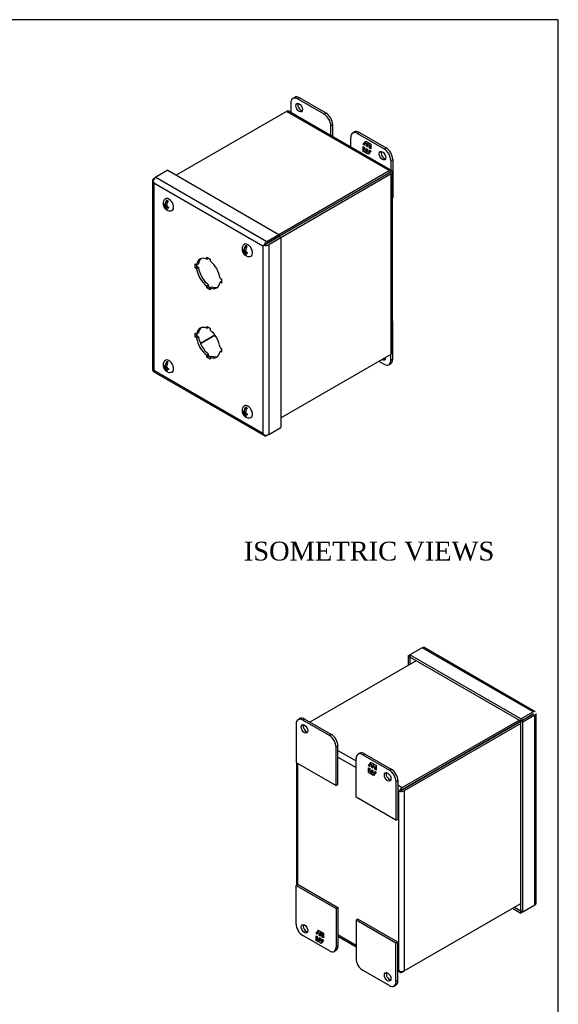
# Model space of a CAD drawing. Header units: inches. Extents: x 0.2 to 65.9, y -0.4 to 43.8.
# Tile 7 of 7: x 51.6 to 65.9, y 17.7 to 43.8. Entities that reach past the tile are written whole.
import ezdxf
from ezdxf.enums import TextEntityAlignment as Align

# ---------------------------------------------------------------- set-up
doc = ezdxf.new("R2010")
doc.units = ezdxf.units.IN
doc.header["$MEASUREMENT"] = 0
for name, color, linetype in [('COM50821', 7, 'Continuous'), ('COM56049-2', 7, 'Continuous'), ('COM70646-2', 7, 'Continuous'), ('Default', 7, 'Continuous'), ('GSK11184', 7, 'Continuous'), ('SCS190055', 7, 'Continuous')]:
    doc.layers.add(name, color=color, linetype=linetype)
doc.styles.add('SEACAD_Times_New_Roman', font='times.ttf')

# ---------------------------------------------------------------- blocks, each defined once
blk = doc.blocks.new('SE5')
at = {"layer": 'COM50821', "color": 7, "linetype": 'Continuous'}
for p, q in [((58.791, 41.633), (58.791, 41.377)), ((58.893, 41.777), (58.842, 41.747)), ((59.018, 41.764), (58.967, 41.735)), ((59.675, 41.327), (58.967, 41.735)), ((59.725, 41.356), (59.018, 41.764)), ((59.725, 41.356), (59.675, 41.327)), ((59.902, 41.05), (59.851, 41.02)), ((59.902, 40.735), (59.902, 41.05)), ((59.851, 40.765), (59.851, 41.02)), ((60.484, 40.858), (60.433, 40.829)), ((60.558, 40.816), (60.609, 40.846)), ((60.558, 40.816), (61.266, 40.408)), ((60.609, 40.846), (61.316, 40.437)), ((60.382, 40.458), (60.382, 40.714)), ((60.714, 40.527), (60.777, 40.617)), ((60.721, 40.531), (60.714, 40.527)), ((60.747, 40.508), (60.714, 40.527)), ((60.721, 40.531), (60.747, 40.569)), ((60.747, 40.516), (60.721, 40.531)), ((60.754, 40.575), (60.747, 40.571)), ((60.797, 40.542), (60.747, 40.571)), ((60.747, 40.571), (60.747, 40.508)), ((60.75, 40.572), (60.78, 40.615)), ((60.804, 40.546), (60.754, 40.575)), ((60.777, 40.617), (60.833, 40.584)), ((60.804, 40.546), (60.797, 40.542)), ((60.797, 40.479), (60.797, 40.542)), ((60.804, 40.483), (60.804, 40.546)), ((60.835, 40.528), (60.828, 40.524)), ((60.879, 40.495), (60.828, 40.524)), ((60.828, 40.524), (60.828, 40.461)), ((60.833, 40.584), (60.833, 40.538)), ((60.833, 40.538), (60.856, 40.571)), ((60.84, 40.542), (60.833, 40.538)), ((60.886, 40.499), (60.835, 40.528)), ((60.84, 40.542), (60.859, 40.569)), ((60.856, 40.571), (60.912, 40.539)), ((60.912, 40.539), (60.912, 40.413)), ((60.714, 40.343), (60.714, 40.469)), ((60.714, 40.469), (60.747, 40.45)), ((60.721, 40.347), (60.714, 40.343)), ((60.77, 40.311), (60.714, 40.343)), ((60.721, 40.347), (60.721, 40.465)), ((60.774, 40.317), (60.721, 40.347)), ((60.747, 40.45), (60.747, 40.387)), ((60.747, 40.387), (60.797, 40.358)), ((60.793, 40.344), (60.77, 40.311)), ((60.8, 40.348), (60.793, 40.344)), ((60.793, 40.298), (60.793, 40.344)), ((60.8, 40.302), (60.793, 40.298)), ((60.849, 40.265), (60.793, 40.298)), ((60.804, 40.483), (60.797, 40.479)), ((60.828, 40.461), (60.797, 40.479)), ((60.797, 40.358), (60.797, 40.421)), ((60.797, 40.421), (60.828, 40.403)), ((60.804, 40.362), (60.797, 40.358)), ((60.8, 40.302), (60.8, 40.348)), ((60.853, 40.271), (60.8, 40.302)), ((60.828, 40.469), (60.804, 40.483)), ((60.804, 40.362), (60.804, 40.417)), ((60.828, 40.403), (60.828, 40.34)), ((60.828, 40.34), (60.879, 40.311)), ((60.912, 40.355), (60.849, 40.265)), ((60.886, 40.499), (60.879, 40.495)), ((60.879, 40.432), (60.879, 40.495)), ((60.886, 40.436), (60.879, 40.432)), ((60.912, 40.413), (60.879, 40.432)), ((60.879, 40.311), (60.879, 40.374)), ((60.879, 40.374), (60.912, 40.355)), ((60.883, 40.313), (60.879, 40.311)), ((60.886, 40.436), (60.886, 40.499)), ((60.912, 40.421), (60.886, 40.436)), ((60.886, 40.317), (60.886, 40.37)), ((61.266, 40.408), (61.316, 40.437)), ((61.442, 40.102), (61.493, 40.131)), ((61.442, 40.102), (61.442, 39.846)), ((61.493, 40.131), (61.493, 39.111)), ((61.486, 39.106), (61.493, 39.111)), ((61.493, 35.845), (61.486, 35.849)), ((61.493, 35.845), (61.486, 35.84)), ((61.493, 34.824), (61.493, 35.845)), ((61.126, 34.773), (61.266, 34.692)), ((61.442, 34.795), (61.442, 34.955)), ((61.493, 34.824), (61.442, 34.795)), ((61.391, 34.68), (61.441, 34.709))]:
    blk.add_line(p, q, dxfattribs=at)
for centre, major_axis, start_param, end_param in [((58.967, 41.531), (0.125, -0.217), 2.356194, 3.926991), ((59.018, 41.56), (0.125, -0.217), 2.356194, 3.141593), ((59.063, 41.535), (0.062, -0.108), 3.561081, 5.863697), ((59.675, 41.122), (0.125, -0.217), 0.785398, 2.356194), ((59.725, 41.152), (0.125, -0.217), 0.785398, 2.356194), ((60.558, 40.612), (0.125, -0.217), 2.356194, 3.926991), ((60.609, 40.641), (0.125, -0.217), 2.356194, 3.141593), ((61.272, 40.259), (0.062, -0.108), 3.561081, 5.863697), ((61.266, 40.204), (-0.125, 0.217), 3.926991, 5.497787), ((61.316, 40.233), (-0.125, 0.217), 3.926991, 5.497787), ((61.221, 34.922), (-0.062, 0.108), 2.281988, 4.001198), ((61.272, 34.952), (0.063, -0.108), 5.42358, 5.863697), ((61.266, 34.897), (-0.125, 0.217), 2.356194, 3.926991), ((61.316, 34.926), (-0.125, 0.217), 3.141593, 3.926991)]:
    blk.add_ellipse(centre, major_axis=major_axis, ratio=0.57735, start_param=start_param, end_param=end_param, dxfattribs=at)
for centre in [(59.012, 41.505), (61.221, 40.229)]:
    blk.add_ellipse(centre, major_axis=(-0.062, 0.108), ratio=0.57735, dxfattribs=at)
at = {"layer": 'COM56049-2', "color": 7, "linetype": 'Continuous'}
for p, q in [((58.677, 41.406), (55.746, 39.714)), ((61.403, 39.832), (58.677, 41.406)), ((61.457, 39.837), (58.731, 41.411)), ((61.403, 39.773), (58.288, 37.974)), ((58.288, 37.974), (61.403, 39.773)), ((58.472, 38.139), (61.403, 39.832)), ((61.454, 39.744), (58.523, 38.051)), ((61.475, 39.815), (61.403, 39.773)), ((61.475, 39.815), (61.403, 39.773)), ((61.403, 39.773), (61.454, 39.803)), ((61.403, 39.773), (61.403, 39.773)), ((61.403, 39.773), (61.403, 39.773)), ((61.454, 34.962), (61.454, 39.744)), ((61.486, 35.007), (61.486, 39.788)), ((58.677, 38.199), (58.677, 38.199)), ((58.728, 38.228), (58.728, 38.228)), ((56.774, 35.467), (56.39, 35.246)), ((56.39, 35.246), (56.774, 35.467)), ((58.523, 33.27), (61.454, 34.962))]:
    blk.add_line(p, q, dxfattribs=at)
for centre, major_axis, ratio, start_param, end_param in [((58.677, 41.318), (-0.054, -0.0935), 0.57735, 3.141593, 3.926991), ((61.403, 39.744), (-0.054, -0.0935), 0.57735, 2.696031, 3.926991), ((61.378, 39.758), (-0.036, -0.0207), 0.001341, 2.355422, 3.926219), ((61.378, 39.758), (-0.0359, -0.0208), 0.001341, 2.356967, 3.927763), ((61.378, 39.788), (-0.108, 0), 0.57735, 2.356194, 3.587154), ((61.378, 39.758), (0.108, 0.062), 0.001341, 0.444789, 0.784626), ((61.378, 39.758), (0.108, 0.062), 0.001341, -0.784626, -0.444789), ((61.378, 35.007), (-0.108, 0), 0.57735, 2.356194, 3.141593)]:
    blk.add_ellipse(centre, major_axis=major_axis, ratio=ratio, start_param=start_param, end_param=end_param, dxfattribs=at)
at = {"layer": 'COM70646-2', "color": 7, "linetype": 'Continuous'}
for p, q in [((55.526, 39.841), (55.204, 39.655)), ((55.526, 39.841), (58.472, 38.14)), ((55.121, 39.581), (55.121, 34.547)), ((55.132, 39.555), (55.132, 39.555)), ((55.153, 39.626), (55.204, 39.655)), ((55.153, 39.509), (58.049, 37.836)), ((55.153, 39.509), (55.153, 34.531)), ((55.204, 39.655), (58.15, 37.954)), ((58.15, 37.954), (58.472, 38.14)), ((58.15, 37.896), (58.472, 38.081)), ((58.472, 38.08), (58.151, 37.895)), ((58.523, 38.051), (58.202, 37.865)), ((58.472, 38.14), (58.472, 38.081)), ((58.523, 38.051), (58.472, 38.08)), ((58.523, 38.051), (58.523, 33.016)), ((58.1, 37.866), (58.049, 37.836)), ((58.049, 37.836), (58.049, 32.859)), ((58.078, 37.854), (58.15, 37.896)), ((58.079, 37.853), (58.151, 37.895)), ((58.202, 37.865), (58.202, 32.83)), ((56.557, 37.536), (56.645, 37.485)), ((56.557, 37.486), (56.557, 37.536)), ((56.557, 37.486), (56.6, 37.511)), ((56.645, 37.485), (56.645, 37.435)), ((56.247, 37.358), (56.291, 37.332)), ((56.247, 37.255), (56.247, 37.358)), ((56.247, 37.255), (56.298, 37.285)), ((56.291, 37.23), (56.247, 37.255)), ((56.291, 37.332), (56.342, 37.362)), ((56.291, 37.23), (56.342, 37.26)), ((56.298, 37.285), (56.298, 37.337)), ((56.342, 37.26), (56.298, 37.285)), ((56.911, 36.974), (56.954, 36.949)), ((56.911, 36.872), (56.954, 36.897)), ((56.954, 36.847), (56.911, 36.872)), ((56.954, 36.949), (56.954, 36.847)), ((56.557, 36.77), (56.607, 36.799)), ((56.557, 36.72), (56.557, 36.77)), ((56.557, 36.72), (56.607, 36.749)), ((56.645, 36.669), (56.557, 36.72)), ((56.607, 36.749), (56.607, 36.799)), ((56.652, 36.723), (56.607, 36.749)), ((56.645, 36.719), (56.696, 36.748)), ((56.645, 36.719), (56.645, 36.669)), ((56.557, 35.699), (56.645, 35.648)), ((56.557, 35.649), (56.557, 35.699)), ((56.557, 35.649), (56.6, 35.674)), ((56.645, 35.648), (56.645, 35.598)), ((56.247, 35.52), (56.291, 35.495)), ((56.247, 35.418), (56.247, 35.52)), ((56.247, 35.418), (56.298, 35.448)), ((56.291, 35.393), (56.247, 35.418)), ((56.291, 35.495), (56.342, 35.525)), ((56.291, 35.393), (56.342, 35.423)), ((56.298, 35.448), (56.298, 35.5)), ((56.342, 35.423), (56.298, 35.448)), ((56.911, 35.137), (56.954, 35.112)), ((56.911, 35.035), (56.954, 35.06)), ((56.954, 35.01), (56.911, 35.035)), ((56.954, 35.112), (56.954, 35.01)), ((56.557, 34.933), (56.607, 34.962)), ((56.557, 34.883), (56.557, 34.933)), ((56.557, 34.883), (56.607, 34.912)), ((56.645, 34.831), (56.557, 34.883)), ((56.607, 34.912), (56.607, 34.962)), ((56.652, 34.886), (56.607, 34.912)), ((56.645, 34.882), (56.696, 34.911)), ((56.645, 34.882), (56.645, 34.831)), ((58.049, 32.859), (55.153, 34.531)), ((55.15, 34.496), (58.096, 32.795)), ((58.202, 32.83), (58.523, 33.016)), ((58.078, 32.818), (58.079, 32.818)), ((58.202, 32.83), (58.15, 32.801))]:
    blk.add_line(p, q, dxfattribs=at)
for centre, major_axis, ratio, start_param, end_param in [((55.229, 39.581), (0.108, 0), 0.57735, 2.356194, 3.587154), ((55.204, 39.567), (0.054, 0.0935), 0.57735, 0.785398, 2.016358), ((55.229, 39.553), (-0.077, 0.13), 0.583698, 1.225308, 1.565144), ((55.229, 39.553), (-0.074, 0.132), 0.583698, 1.236611, 1.576448), ((58.15, 37.866), (0.054, 0.0935), 0.57735, 0.785398, 2.016358), ((58.125, 37.88), (-0.107, -0.063), 0.009574, -1.119828, -0.779991), ((58.125, 37.88), (-0.108, -0.061), 0.009574, 0.779991, 1.119828), ((58.125, 37.909), (0.108, 0), 0.57735, 4.266828, 5.497787), ((58.125, 37.88), (0.0356, 0.021), 0.009574, 0.790806, 2.361602), ((58.125, 37.88), (0.036, 0.0203), 0.009574, 3.921583, 5.49238), ((56.601, 37.102), (0.222, -0.384), 0.57735, 2.49775, 3.785435), ((56.652, 37.132), (0.222, -0.384), 0.57735, 3.256772, 3.785435), ((56.601, 37.102), (-0.222, 0.384), 0.57735, 4.068547, 5.356231), ((56.601, 37.102), (0.222, -0.384), 0.57735, 4.068547, 5.356231), ((56.652, 37.132), (0.222, -0.384), 0.57735, 4.068547, 5.356231), ((56.601, 37.102), (-0.222, 0.384), 0.57735, 2.49775, 3.785435), ((56.652, 37.132), (-0.222, 0.384), 0.57735, 2.49775, 3.026413), ((56.601, 35.265), (0.222, -0.384), 0.57735, 2.49775, 3.785435), ((56.652, 35.295), (0.222, -0.384), 0.57735, 3.256772, 3.785435), ((56.601, 35.265), (-0.222, 0.384), 0.57735, 4.068547, 5.356231), ((56.601, 35.265), (0.222, -0.384), 0.57735, 4.068547, 5.356231), ((56.652, 35.295), (0.222, -0.384), 0.57735, 4.068547, 5.356231), ((56.601, 35.265), (-0.222, 0.384), 0.57735, 2.49775, 3.785435), ((56.652, 35.295), (-0.222, 0.384), 0.57735, 2.49775, 3.026413), ((55.229, 34.547), (0.108, 0), 0.57735, 3.141593, 3.587154), ((55.229, 34.575), (-0.108, -0.061), 0.009574, 0.440154, 0.779991), ((55.229, 34.575), (-0.107, -0.063), 0.009574, -0.779991, -0.440154), ((55.204, 34.59), (0.054, 0.0935), 0.57735, 2.696031, 3.141593), ((58.125, 32.903), (0.074, -0.132), 0.583698, 4.718041, 5.057878), ((58.125, 32.903), (0.077, -0.13), 0.583698, 4.706737, 5.046574), ((58.15, 32.889), (0.054, 0.0935), 0.57735, 2.696031, 3.926991), ((58.125, 32.874), (0.108, 0), 0.57735, 4.266828, 5.497787)]:
    blk.add_ellipse(centre, major_axis=major_axis, ratio=ratio, start_param=start_param, end_param=end_param, dxfattribs=at)
at = {"layer": 'SCS190055', "color": 7, "linetype": 'Continuous'}
for p, q in [((55.456, 38.945), (55.456, 38.91)), ((55.499, 39.052), (55.499, 38.947)), ((55.435, 38.923), (55.417, 38.912)), ((55.456, 38.91), (55.432, 38.924)), ((55.432, 38.9), (55.456, 38.886)), ((55.456, 38.91), (55.499, 38.935)), ((55.495, 38.908), (55.456, 38.886)), ((55.456, 38.886), (55.456, 38.851)), ((55.478, 38.923), (55.495, 38.912)), ((55.495, 38.888), (55.495, 38.922)), ((55.52, 38.874), (55.495, 38.888)), ((55.495, 38.863), (55.516, 38.876)), ((55.495, 38.829), (55.495, 38.863)), ((55.495, 38.863), (55.52, 38.849)), ((55.499, 38.886), (55.499, 38.865)), ((55.499, 38.81), (55.499, 38.793)), ((57.53, 37.713), (57.512, 37.703)), ((57.551, 37.701), (57.526, 37.715)), ((57.526, 37.691), (57.551, 37.677)), ((57.551, 37.736), (57.551, 37.701)), ((57.551, 37.701), (57.593, 37.726)), ((57.59, 37.699), (57.551, 37.677)), ((57.551, 37.677), (57.551, 37.642)), ((57.572, 37.713), (57.59, 37.703)), ((57.59, 37.679), (57.59, 37.713)), ((57.614, 37.665), (57.59, 37.679)), ((57.59, 37.654), (57.611, 37.666)), ((57.59, 37.619), (57.59, 37.654)), ((57.59, 37.654), (57.614, 37.64)), ((57.593, 37.843), (57.593, 37.738)), ((57.593, 37.677), (57.593, 37.656)), ((57.593, 37.601), (57.593, 37.583)), ((55.499, 34.766), (55.499, 34.661)), ((55.435, 34.636), (55.417, 34.626)), ((55.456, 34.624), (55.432, 34.638)), ((55.432, 34.613), (55.456, 34.599)), ((55.456, 34.658), (55.456, 34.624)), ((55.456, 34.624), (55.499, 34.648)), ((55.495, 34.622), (55.456, 34.599)), ((55.456, 34.599), (55.456, 34.565)), ((55.478, 34.636), (55.495, 34.626)), ((55.495, 34.601), (55.495, 34.636)), ((55.52, 34.587), (55.495, 34.601)), ((55.495, 34.577), (55.516, 34.589)), ((55.495, 34.542), (55.495, 34.577)), ((55.495, 34.577), (55.52, 34.563)), ((55.499, 34.599), (55.499, 34.579)), ((55.499, 34.523), (55.499, 34.506)), ((57.593, 33.557), (57.593, 33.452)), ((57.53, 33.427), (57.512, 33.416)), ((57.551, 33.414), (57.526, 33.428)), ((57.526, 33.404), (57.551, 33.39)), ((57.551, 33.449), (57.551, 33.414)), ((57.551, 33.414), (57.593, 33.439)), ((57.59, 33.412), (57.551, 33.39)), ((57.551, 33.39), (57.551, 33.355)), ((57.572, 33.427), (57.59, 33.416)), ((57.59, 33.392), (57.59, 33.427)), ((57.614, 33.378), (57.59, 33.392)), ((57.59, 33.368), (57.611, 33.38)), ((57.59, 33.333), (57.59, 33.368)), ((57.59, 33.368), (57.614, 33.353)), ((57.593, 33.39), (57.593, 33.37)), ((57.593, 33.314), (57.593, 33.297))]:
    blk.add_line(p, q, dxfattribs=at)
for centre, radius, start, end in [((55.654, 38.929), 0.199, 141.5637, 175.3231), ((55.694, 38.906), 0.2, 141.6631, 175.2237), ((55.713, 38.924), 0.296, 177.6299, 182.3701), ((55.482, 39.001), 0.0916, 224.5051, 236.6234), ((55.482, 38.976), 0.0916, 224.5041, 236.6243), ((55.587, 39.011), 0.153, 243.6367, 252.2388), ((55.587, 38.986), 0.153, 243.6363, 252.2392), ((55.581, 38.91), 0.147, 249.2196, 291.8219), ((55.837, 38.853), 0.296, 177.6301, 182.3699), ((57.807, 37.715), 0.296, 177.6299, 182.3701), ((57.577, 37.792), 0.0916, 224.5051, 236.6234), ((57.577, 37.767), 0.0916, 224.5041, 236.6243), ((57.749, 37.72), 0.199, 141.5637, 175.3231), ((57.789, 37.697), 0.2, 141.6631, 175.2237), ((57.682, 37.802), 0.153, 243.6367, 252.2388), ((57.682, 37.777), 0.153, 243.6363, 252.2392), ((57.931, 37.644), 0.296, 177.6301, 182.3699), ((57.675, 37.701), 0.147, 249.2196, 291.8219), ((55.654, 34.642), 0.199, 141.5637, 175.3231), ((55.713, 34.638), 0.296, 177.6299, 182.3701), ((55.482, 34.714), 0.0916, 224.5051, 236.6234), ((55.482, 34.69), 0.0916, 224.5041, 236.6243), ((55.694, 34.619), 0.2, 141.6631, 175.2237), ((55.587, 34.724), 0.153, 243.6367, 252.2388), ((55.587, 34.7), 0.153, 243.6363, 252.2392), ((55.837, 34.566), 0.296, 177.6301, 182.3699), ((55.581, 34.623), 0.147, 249.2196, 291.8219), ((57.749, 33.433), 0.199, 141.5637, 175.3231), ((57.789, 33.41), 0.2, 141.6631, 175.2237), ((57.807, 33.429), 0.296, 177.6299, 182.3701), ((57.577, 33.505), 0.0916, 224.5051, 236.6234), ((57.577, 33.48), 0.0916, 224.5041, 236.6243), ((57.682, 33.515), 0.153, 243.6367, 252.2388), ((57.682, 33.491), 0.153, 243.6363, 252.2392), ((57.675, 33.414), 0.147, 249.2196, 291.8219), ((57.931, 33.357), 0.296, 177.6301, 182.3699)]:
    blk.add_arc(centre, radius, start, end, dxfattribs=at)
for centre, major_axis, start_param, end_param in [((55.476, 38.887), (0.0318, -0.0552), 2.802622, 3.68926), ((55.554, 38.932), (-0.089, 0.155), 0, 0.085246), ((55.554, 38.932), (-0.089, 0.155), 3.059474, 6.283185), ((55.518, 38.911), (-0.081, 0.14), 5.326508, 5.669067), ((55.476, 38.887), (-0.0318, 0.0552), 1.023129, 1.909767), ((55.476, 38.887), (0.0318, -0.0552), 1.023129, 1.909767), ((55.476, 38.887), (-0.0318, 0.0552), 2.802622, 3.68926), ((55.518, 38.911), (0.081, -0.14), -0.956678, -0.847117), ((57.57, 37.678), (0.0318, -0.0552), 2.802622, 3.68926), ((57.57, 37.678), (-0.0318, 0.0552), 1.023129, 1.909767), ((57.648, 37.722), (-0.089, 0.155), 0, 0.085246), ((57.648, 37.722), (-0.089, 0.155), 3.059474, 6.283185), ((57.57, 37.678), (0.0318, -0.0552), 1.023129, 1.909767), ((57.57, 37.678), (-0.0318, 0.0552), 2.802622, 3.68926), ((57.613, 37.702), (-0.081, 0.14), 5.326508, 5.669067), ((57.613, 37.702), (0.081, -0.14), -0.956678, -0.847117), ((55.554, 34.645), (-0.089, 0.155), 0, 0.085246), ((55.554, 34.645), (-0.089, 0.155), 3.059474, 6.283185), ((55.518, 34.625), (-0.081, 0.14), 5.326508, 5.669067), ((55.476, 34.6), (0.0318, -0.0552), 2.802622, 3.68926), ((55.476, 34.6), (-0.0318, 0.0552), 1.023129, 1.909767), ((55.476, 34.6), (0.0318, -0.0552), 1.023129, 1.909767), ((55.476, 34.6), (-0.0318, 0.0552), 2.802622, 3.68926), ((55.518, 34.625), (0.081, -0.14), -0.956678, -0.847117), ((57.648, 33.436), (-0.089, 0.155), 0, 0.085246), ((57.648, 33.436), (-0.089, 0.155), 3.059474, 6.283185), ((57.613, 33.415), (-0.081, 0.14), 5.326508, 5.669067), ((57.57, 33.391), (0.0318, -0.0552), 2.802622, 3.68926), ((57.57, 33.391), (-0.0318, 0.0552), 1.023129, 1.909767), ((57.57, 33.391), (0.0318, -0.0552), 1.023129, 1.909767), ((57.57, 33.391), (-0.0318, 0.0552), 2.802622, 3.68926), ((57.613, 33.415), (0.081, -0.14), -0.956678, -0.847117)]:
    blk.add_ellipse(centre, major_axis=major_axis, ratio=0.57735, start_param=start_param, end_param=end_param, dxfattribs=at)
for points, knots in [([(55.457, 39.081), (55.455, 39.079), (55.446, 39.073), (55.432, 39.057), (55.417, 39.034), (55.407, 39.01), (55.401, 38.983), (55.4, 38.956), (55.403, 38.928), (55.41, 38.899), (55.422, 38.869), (55.439, 38.842), (55.458, 38.818), (55.471, 38.808), (55.477, 38.803)], [0, 0, 0, 0, 0.023216, 0.110157, 0.194654, 0.278036, 0.361754, 0.447454, 0.536786, 0.630704, 0.728654, 0.829404, 0.933947, 1, 1, 1, 1]), ([(55.456, 38.851), (55.457, 38.843), (55.458, 38.836), (55.462, 38.822), (55.465, 38.816), (55.471, 38.808), (55.473, 38.806), (55.477, 38.802), (55.479, 38.8), (55.487, 38.796), (55.493, 38.794), (55.499, 38.793)], [0, 0, 0, 0, 0.25, 0.25, 0.5, 0.5, 0.625, 0.625, 0.75, 0.75, 1, 1, 1, 1]), ([(55.528, 38.773), (55.526, 38.773), (55.523, 38.775), (55.516, 38.779), (55.511, 38.783), (55.504, 38.793), (55.501, 38.799), (55.497, 38.813), (55.496, 38.821), (55.495, 38.829)], [0.1337514, 0.1337514, 0.1337514, 0.1337514, 0.25, 0.25, 0.5, 0.5, 0.75, 0.75, 1, 1, 1, 1]), ([(57.552, 37.872), (57.549, 37.87), (57.54, 37.864), (57.526, 37.848), (57.512, 37.825), (57.502, 37.8), (57.496, 37.774), (57.494, 37.747), (57.497, 37.718), (57.504, 37.689), (57.517, 37.66), (57.534, 37.632), (57.552, 37.609), (57.565, 37.598), (57.571, 37.593)], [0, 0, 0, 0, 0.023216, 0.110157, 0.194654, 0.278036, 0.361754, 0.447454, 0.536786, 0.630704, 0.728654, 0.829404, 0.933947, 1, 1, 1, 1]), ([(57.551, 37.642), (57.551, 37.634), (57.552, 37.626), (57.557, 37.613), (57.559, 37.607), (57.565, 37.599), (57.567, 37.597), (57.571, 37.593), (57.574, 37.591), (57.581, 37.586), (57.587, 37.584), (57.593, 37.583)], [0, 0, 0, 0, 0.25, 0.25, 0.5, 0.5, 0.625, 0.625, 0.75, 0.75, 1, 1, 1, 1]), ([(57.623, 37.563), (57.62, 37.564), (57.618, 37.565), (57.61, 37.57), (57.606, 37.574), (57.598, 37.584), (57.596, 37.59), (57.591, 37.604), (57.59, 37.611), (57.59, 37.619)], [0.1337514, 0.1337514, 0.1337514, 0.1337514, 0.25, 0.25, 0.5, 0.5, 0.75, 0.75, 1, 1, 1, 1]), ([(55.457, 34.794), (55.455, 34.793), (55.446, 34.786), (55.432, 34.77), (55.417, 34.748), (55.407, 34.723), (55.401, 34.697), (55.4, 34.67), (55.403, 34.641), (55.41, 34.612), (55.422, 34.583), (55.439, 34.555), (55.458, 34.532), (55.471, 34.521), (55.477, 34.516)], [0, 0, 0, 0, 0.023216, 0.110157, 0.194654, 0.278036, 0.361754, 0.447454, 0.536786, 0.630704, 0.728654, 0.829404, 0.933947, 1, 1, 1, 1]), ([(55.456, 34.565), (55.457, 34.557), (55.458, 34.549), (55.462, 34.535), (55.465, 34.529), (55.471, 34.522), (55.473, 34.519), (55.477, 34.515), (55.479, 34.513), (55.487, 34.509), (55.493, 34.507), (55.499, 34.506)], [0, 0, 0, 0, 0.25, 0.25, 0.5, 0.5, 0.625, 0.625, 0.75, 0.75, 1, 1, 1, 1]), ([(55.528, 34.486), (55.526, 34.487), (55.523, 34.488), (55.516, 34.493), (55.511, 34.497), (55.504, 34.507), (55.501, 34.513), (55.497, 34.527), (55.496, 34.534), (55.495, 34.542)], [0.1337514, 0.1337514, 0.1337514, 0.1337514, 0.25, 0.25, 0.5, 0.5, 0.75, 0.75, 1, 1, 1, 1]), ([(57.552, 33.585), (57.549, 33.583), (57.54, 33.577), (57.526, 33.561), (57.512, 33.538), (57.502, 33.514), (57.496, 33.488), (57.494, 33.46), (57.497, 33.432), (57.504, 33.403), (57.517, 33.374), (57.534, 33.346), (57.552, 33.322), (57.565, 33.312), (57.571, 33.307)], [0, 0, 0, 0, 0.023216, 0.110157, 0.194654, 0.278036, 0.361754, 0.447454, 0.536786, 0.630704, 0.728654, 0.829404, 0.933947, 1, 1, 1, 1]), ([(57.551, 33.355), (57.551, 33.347), (57.552, 33.34), (57.557, 33.326), (57.559, 33.32), (57.565, 33.312), (57.567, 33.31), (57.571, 33.306), (57.574, 33.304), (57.581, 33.3), (57.587, 33.298), (57.593, 33.297)], [0, 0, 0, 0, 0.25, 0.25, 0.5, 0.5, 0.625, 0.625, 0.75, 0.75, 1, 1, 1, 1]), ([(57.623, 33.277), (57.62, 33.278), (57.618, 33.279), (57.61, 33.283), (57.606, 33.287), (57.598, 33.298), (57.596, 33.304), (57.591, 33.317), (57.59, 33.325), (57.59, 33.333)], [0.1337514, 0.1337514, 0.1337514, 0.1337514, 0.25, 0.25, 0.5, 0.5, 0.75, 0.75, 1, 1, 1, 1])]:
    blk.add_open_spline(points, degree=3, knots=knots, dxfattribs=at)
blk = doc.blocks.new('SE6')
at = {"layer": 'COM50821', "color": 7, "linetype": 'Continuous'}
for p, q in [((58.93, 25.142), (58.93, 24.121)), ((59.032, 25.286), (58.981, 25.257)), ((59.157, 25.274), (59.106, 25.244)), ((59.814, 24.836), (59.106, 25.244)), ((59.865, 24.865), (59.157, 25.274)), ((59.865, 24.865), (59.814, 24.836)), ((60.041, 24.559), (59.99, 24.53)), ((59.99, 23.509), (59.99, 24.53)), ((60.041, 23.538), (60.041, 24.559)), ((60.623, 24.367), (60.572, 24.338)), ((60.697, 24.326), (60.748, 24.355)), ((60.697, 24.326), (61.405, 23.917)), ((60.748, 24.355), (61.455, 23.947)), ((58.93, 24.121), (59.99, 23.509)), ((60.521, 23.203), (60.521, 24.224)), ((60.853, 24.037), (60.916, 24.126)), ((60.86, 24.041), (60.886, 24.078)), ((60.893, 24.084), (60.886, 24.08)), ((60.936, 24.051), (60.886, 24.08)), ((60.886, 24.08), (60.886, 24.017)), ((60.889, 24.082), (60.919, 24.124)), ((60.943, 24.055), (60.893, 24.084)), ((60.916, 24.126), (60.972, 24.094)), ((60.943, 24.055), (60.936, 24.051)), ((60.936, 23.988), (60.936, 24.051)), ((60.943, 23.992), (60.943, 24.055)), ((60.972, 24.094), (60.972, 24.047)), ((60.972, 24.047), (60.995, 24.08)), ((60.979, 24.051), (60.972, 24.047)), ((60.979, 24.051), (60.998, 24.079)), ((60.995, 24.08), (61.051, 24.048)), ((61.051, 24.048), (61.051, 23.922)), ((60.86, 24.041), (60.853, 24.037)), ((60.886, 24.017), (60.853, 24.037)), ((60.853, 23.853), (60.853, 23.978)), ((60.853, 23.978), (60.886, 23.959)), ((60.86, 23.857), (60.853, 23.853)), ((60.909, 23.82), (60.853, 23.853)), ((60.886, 24.025), (60.86, 24.041)), ((60.86, 23.857), (60.86, 23.974)), ((60.913, 23.826), (60.86, 23.857)), ((60.886, 23.959), (60.886, 23.896)), ((60.886, 23.896), (60.936, 23.867)), ((60.932, 23.853), (60.909, 23.82)), ((60.939, 23.857), (60.932, 23.853)), ((60.932, 23.807), (60.932, 23.853)), ((60.939, 23.811), (60.932, 23.807)), ((60.988, 23.774), (60.932, 23.807)), ((60.943, 23.992), (60.936, 23.988)), ((60.967, 23.97), (60.936, 23.988)), ((60.936, 23.867), (60.936, 23.93)), ((60.936, 23.93), (60.967, 23.912)), ((60.943, 23.871), (60.936, 23.867)), ((60.939, 23.811), (60.939, 23.857)), ((60.992, 23.78), (60.939, 23.811)), ((60.967, 23.979), (60.943, 23.992)), ((60.943, 23.871), (60.943, 23.926)), ((60.974, 24.037), (60.967, 24.033)), ((61.018, 24.004), (60.967, 24.033)), ((60.967, 24.033), (60.967, 23.97)), ((60.967, 23.912), (60.967, 23.849)), ((60.967, 23.849), (61.018, 23.82)), ((61.025, 24.008), (60.974, 24.037)), ((61.051, 23.864), (60.988, 23.774)), ((61.025, 24.008), (61.018, 24.004)), ((61.018, 23.941), (61.018, 24.004)), ((61.025, 23.945), (61.018, 23.941)), ((61.051, 23.922), (61.018, 23.941)), ((61.018, 23.82), (61.018, 23.883)), ((61.018, 23.883), (61.051, 23.864)), ((61.022, 23.823), (61.018, 23.82)), ((61.025, 23.945), (61.025, 24.008)), ((61.051, 23.93), (61.025, 23.945)), ((61.025, 23.827), (61.025, 23.879)), ((61.405, 23.917), (61.455, 23.947)), ((60.041, 23.538), (59.99, 23.509)), ((61.581, 23.611), (61.632, 23.641)), ((61.581, 23.611), (61.581, 22.591)), ((61.632, 23.641), (61.632, 22.62)), ((61.581, 22.591), (60.521, 23.203)), ((61.581, 22.591), (61.632, 22.62)), ((58.93, 20.855), (58.981, 20.885)), ((58.93, 20.855), (59.99, 20.243)), ((58.93, 19.835), (58.93, 20.855)), ((58.981, 20.885), (60.041, 20.272)), ((59.99, 20.243), (60.041, 20.272)), ((59.99, 20.243), (59.99, 19.222)), ((60.041, 20.272), (60.041, 19.252)), ((60.572, 19.966), (60.521, 19.937)), ((60.521, 19.937), (60.521, 18.916)), ((61.581, 19.325), (60.521, 19.937)), ((61.632, 19.354), (60.572, 19.966)), ((59.46, 19.582), (59.523, 19.672)), ((59.467, 19.586), (59.493, 19.623)), ((59.5, 19.63), (59.493, 19.626)), ((59.544, 19.597), (59.493, 19.626)), ((59.493, 19.626), (59.493, 19.563)), ((59.496, 19.627), (59.526, 19.67)), ((59.551, 19.601), (59.5, 19.63)), ((59.523, 19.672), (59.579, 19.639)), ((59.579, 19.639), (59.579, 19.593)), ((59.579, 19.593), (59.602, 19.626)), ((59.587, 19.597), (59.605, 19.624)), ((59.602, 19.626), (59.658, 19.593)), ((59.814, 19.12), (59.106, 19.529)), ((59.467, 19.586), (59.46, 19.582)), ((59.493, 19.563), (59.46, 19.582)), ((59.46, 19.398), (59.46, 19.524)), ((59.46, 19.524), (59.493, 19.505)), ((59.467, 19.402), (59.46, 19.398)), ((59.516, 19.366), (59.46, 19.398)), ((59.493, 19.571), (59.467, 19.586)), ((59.467, 19.402), (59.467, 19.52)), ((59.52, 19.372), (59.467, 19.402)), ((59.493, 19.505), (59.493, 19.442)), ((59.493, 19.442), (59.544, 19.413)), ((59.539, 19.399), (59.516, 19.366)), ((59.546, 19.403), (59.539, 19.399)), ((59.539, 19.352), (59.539, 19.399)), ((59.546, 19.357), (59.539, 19.352)), ((59.595, 19.32), (59.539, 19.352)), ((59.551, 19.601), (59.544, 19.597)), ((59.544, 19.534), (59.544, 19.597)), ((59.551, 19.538), (59.544, 19.534)), ((59.575, 19.516), (59.544, 19.534)), ((59.544, 19.413), (59.544, 19.476)), ((59.544, 19.476), (59.575, 19.458)), ((59.551, 19.417), (59.544, 19.413)), ((59.546, 19.357), (59.546, 19.403)), ((59.599, 19.326), (59.546, 19.357)), ((59.551, 19.538), (59.551, 19.601)), ((59.575, 19.524), (59.551, 19.538)), ((59.551, 19.417), (59.551, 19.472)), ((59.582, 19.583), (59.575, 19.579)), ((59.625, 19.55), (59.575, 19.579)), ((59.575, 19.579), (59.575, 19.516)), ((59.575, 19.458), (59.575, 19.395)), ((59.575, 19.395), (59.625, 19.366)), ((59.587, 19.597), (59.579, 19.593)), ((59.632, 19.554), (59.582, 19.583)), ((59.658, 19.409), (59.595, 19.32)), ((59.632, 19.554), (59.625, 19.55)), ((59.625, 19.487), (59.625, 19.55)), ((59.632, 19.491), (59.625, 19.487)), ((59.658, 19.467), (59.625, 19.487)), ((59.625, 19.366), (59.625, 19.429)), ((59.625, 19.429), (59.658, 19.409)), ((59.629, 19.368), (59.625, 19.366)), ((59.632, 19.491), (59.632, 19.554)), ((59.658, 19.476), (59.632, 19.491)), ((59.632, 19.372), (59.632, 19.425)), ((59.658, 19.593), (59.658, 19.467)), ((61.632, 19.354), (61.581, 19.325)), ((61.632, 18.333), (61.632, 19.354)), ((59.939, 19.108), (59.99, 19.137)), ((59.99, 19.222), (60.041, 19.252)), ((61.581, 18.304), (61.581, 19.325)), ((60.697, 18.61), (61.405, 18.202)), ((61.632, 18.333), (61.581, 18.304)), ((61.53, 18.189), (61.58, 18.219))]:
    blk.add_line(p, q, dxfattribs=at)
for centre, major_axis, start_param, end_param in [((59.106, 25.04), (0.125, -0.217), 2.356194, 3.926991), ((59.157, 25.069), (0.125, -0.217), 2.356194, 3.141593), ((59.202, 25.044), (0.062, -0.108), 3.561081, 5.863697), ((59.814, 24.632), (0.125, -0.217), 0.785398, 2.356194), ((59.865, 24.661), (0.125, -0.217), 0.785398, 2.356194), ((60.697, 24.121), (0.125, -0.217), 2.356194, 3.926991), ((60.748, 24.151), (0.125, -0.217), 2.356194, 3.141593), ((61.411, 23.768), (-0.063, 0.108), 0.419489, 2.722104), ((61.405, 23.713), (-0.125, 0.217), 3.926991, 5.497787), ((61.455, 23.743), (-0.125, 0.217), 3.926991, 5.497787), ((59.106, 19.733), (0.125, -0.217), 3.926991, 5.497787), ((59.202, 19.737), (-0.062, 0.108), 0.419489, 2.722104), ((59.814, 19.325), (-0.125, 0.217), 2.356194, 3.926991), ((59.865, 19.354), (-0.125, 0.217), 3.141593, 3.926991), ((60.697, 18.814), (-0.125, 0.217), 0.785398, 2.356194), ((61.411, 18.461), (-0.062, 0.108), 0.419489, 2.722104), ((61.405, 18.406), (-0.125, 0.217), 2.356194, 3.926991), ((61.455, 18.435), (-0.125, 0.217), 3.141593, 3.926991)]:
    blk.add_ellipse(centre, major_axis=major_axis, ratio=0.57735, start_param=start_param, end_param=end_param, dxfattribs=at)
for centre, major_axis in [((59.151, 25.014), (-0.062, 0.108)), ((61.36, 23.739), (0.062, -0.108)), ((59.151, 19.707), (0.062, -0.108)), ((61.36, 18.431), (0.062, -0.108))]:
    blk.add_ellipse(centre, major_axis=major_axis, ratio=0.57735, dxfattribs=at)
at = {"layer": 'COM56049-2', "color": 7, "linetype": 'Continuous'}
for p, q in [((62.12, 26.823), (59.297, 25.193)), ((59.157, 25.112), (59.113, 25.087)), ((61.746, 23.4), (64.952, 25.251)), ((64.952, 25.251), (61.746, 23.4)), ((61.746, 23.459), (64.847, 25.249)), ((64.898, 25.161), (61.797, 23.371)), ((60.041, 24.443), (60.521, 24.166)), ((58.937, 24.117), (58.937, 20.86)), ((58.969, 24.099), (58.969, 20.878)), ((60.041, 24.267), (60.521, 23.99)), ((61.632, 23.525), (61.746, 23.459)), ((62.226, 23.677), (62.226, 23.677)), ((61.632, 23.348), (61.644, 23.341)), ((61.695, 23.371), (61.644, 23.341)), ((61.644, 23.341), (61.644, 18.619)), ((61.674, 23.358), (61.746, 23.4)), ((61.674, 23.359), (61.746, 23.4)), ((61.797, 23.371), (61.797, 18.589)), ((61.797, 18.589), (64.898, 20.38)), ((60.521, 19.267), (60.041, 19.544)), ((60.041, 19.508), (60.521, 19.231)), ((61.644, 18.619), (61.632, 18.626)), ((61.632, 18.589), (61.692, 18.555)), ((61.674, 18.577), (61.674, 18.577)), ((61.797, 18.589), (61.746, 18.56))]:
    blk.add_line(p, q, dxfattribs=at)
for centre, major_axis, ratio, start_param, end_param in [((64.952, 25.222), (0.018, 0.0312), 0.57735, 0.706724, 0.785398), ((64.927, 25.266), (0.036, 0), 0.57735, -0.785398, -0.706724), ((61.721, 23.385), (-0.108, -0.062), 0.001341, -1.124463, -0.784626), ((61.721, 23.385), (-0.108, -0.062), 0.001341, 0.784626, 1.124463), ((61.746, 23.371), (0.054, 0.0935), 0.57735, 0.785398, 2.016358), ((61.721, 23.415), (0.108, 0), 0.57735, 4.266828, 5.497787), ((61.721, 23.385), (0.036, 0.0207), 0.001341, 3.926219, 5.497015), ((61.721, 23.385), (0.0359, 0.0208), 0.001341, 0.78617, 2.356967), ((61.721, 18.663), (0.076, -0.132), 0.578244, 4.713166, 5.053003), ((61.721, 18.663), (0.076, -0.132), 0.578244, 4.711612, 5.051449), ((61.721, 18.633), (0.108, 0), 0.57735, 4.266828, 5.497787), ((61.746, 18.648), (0.054, 0.0935), 0.57735, 2.696031, 3.926991)]:
    blk.add_ellipse(centre, major_axis=major_axis, ratio=ratio, start_param=start_param, end_param=end_param, dxfattribs=at)
at = {"layer": 'COM70646-2', "color": 7, "linetype": 'Continuous'}
for p, q in [((61.9, 26.95), (61.951, 26.98)), ((61.9, 26.95), (61.95, 26.921)), ((61.9, 26.95), (61.9, 26.696)), ((61.95, 26.921), (61.951, 26.921)), ((61.95, 26.921), (61.95, 26.725)), ((62.273, 27.165), (61.951, 26.98)), ((61.951, 26.98), (61.951, 26.921)), ((64.897, 25.279), (61.951, 26.98)), ((64.897, 25.22), (61.951, 26.921)), ((65.219, 25.464), (62.273, 27.165)), ((65.273, 25.47), (62.327, 27.171)), ((64.897, 25.279), (65.219, 25.464)), ((64.897, 25.22), (65.219, 25.406)), ((65.219, 25.405), (64.898, 25.219)), ((65.27, 25.375), (64.949, 25.19)), ((65.27, 20.34), (65.27, 25.375)), ((65.302, 20.385), (65.302, 25.419)), ((64.897, 25.279), (64.897, 25.22)), ((64.949, 25.19), (64.898, 25.219)), ((64.898, 20.184), (64.898, 25.219)), ((64.949, 20.155), (64.949, 25.19)), ((64.677, 20.252), (64.897, 20.125)), ((64.728, 20.282), (64.897, 20.184)), ((64.898, 20.184), (64.897, 20.184)), ((64.897, 20.125), (64.897, 20.184)), ((64.949, 20.155), (64.897, 20.125)), ((64.949, 20.155), (64.898, 20.184)), ((64.949, 20.155), (65.27, 20.34))]:
    blk.add_line(p, q, dxfattribs=at)
for centre, major_axis, ratio, start_param, end_param in [((62.273, 27.077), (-0.054, -0.0935), 0.57735, 3.141593, 3.926991), ((65.219, 25.376), (-0.054, -0.0935), 0.57735, 3.141593, 3.926991), ((65.194, 25.391), (-0.0356, -0.021), 0.009574, 3.147, 3.932398), ((65.194, 25.391), (-0.036, -0.0203), 0.009574, 2.350787, 3.136185), ((65.194, 25.419), (-0.108, 0), 0.57735, 2.356194, 3.141593), ((65.194, 20.385), (-0.108, 0), 0.57735, 2.356194, 3.141593)]:
    blk.add_ellipse(centre, major_axis=major_axis, ratio=ratio, start_param=start_param, end_param=end_param, dxfattribs=at)
at = {"layer": 'GSK11184', "color": 7, "linetype": 'Continuous'}
for p, q in [((65.231, 25.412), (65.054, 25.31)), ((65.053, 25.31), (65.054, 25.31)), ((65.054, 25.31), (65.054, 25.309)), ((62.577, 23.88), (62.577, 23.88)), ((62.4, 23.778), (62.4, 23.778))]:
    blk.add_line(p, q, dxfattribs=at)
blk = doc.blocks.new('BORDER')
at = {"layer": 'Default', "color": 7, "linetype": 'Continuous'}
for p, q in [((0, 27.86), (-41.86, 27.86)), ((0, 0), (0, 27.86))]:
    blk.add_line(p, q, dxfattribs=at)

msp = doc.modelspace()

# ---------------------------------------------------------------- block references
at = {"layer": 'Default', "color": 7, "xscale": 1.57, "yscale": 1.57, "zscale": 1.57}
msp.add_blockref('BORDER', (65.889, 0.099), dxfattribs=at)
at = {"layer": 'Default'}
for name in ['SE5', 'SE6']:
    msp.add_blockref(name, (0, 0), dxfattribs=at)

# ---------------------------------------------------------------- texts
at = {"layer": 'Default', "color": 7, "linetype": 'Continuous', "style": 'SEACAD_Times_New_Roman'}
msp.add_text('ISOMETRIC VIEWS', height=0.5, dxfattribs=at).set_placement((57.541, 29.983), align=Align.TOP_LEFT)

doc.saveas('drawing.dxf')
